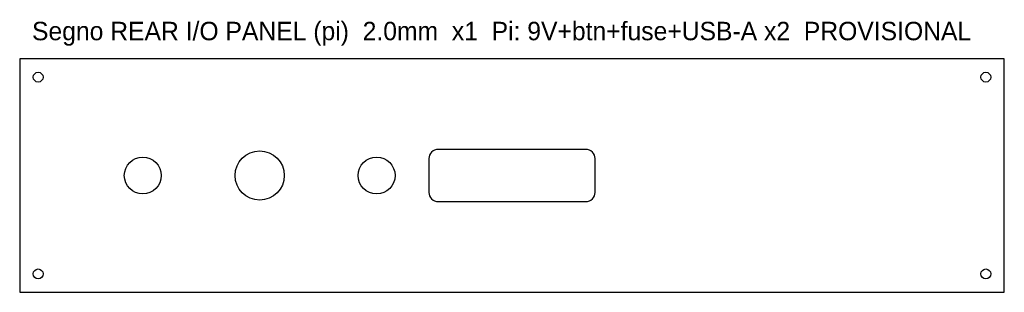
# Model space of a CAD drawing. Header units: millimetres. Extents: x -160 to 160, y -38 to 51.
import ezdxf

# ---------------------------------------------------------------- set-up
doc = ezdxf.new("R2010")
doc.units = ezdxf.units.MM
doc.layers.add('CUT', color=7, linetype='Continuous')
doc.layers.add('NOTE', color=8, linetype='Continuous')

msp = doc.modelspace()

# ---------------------------------------------------------------- linework, layer by layer
at = {"layer": 'CUT'}
msp.add_lwpolyline([(-160, -38), (160, -38), (160, 38), (-160, 38)], close=True, dxfattribs=at)
msp.add_lwpolyline([(-24, -8.5), (24, -8.5, 0.414214), (27, -5.5), (27, 5.5, 0.414214), (24, 8.5), (-24, 8.5, 0.414214), (-27, 5.5), (-27, -5.5, 0.414214)], format="xyb", close=True, dxfattribs=at)
for centre, radius in [((-154, 32), 1.6), ((154, 32), 1.6), ((-82, 0), 8), ((-120, 0), 6), ((-44, 0), 6), ((-154, -32), 1.6), ((154, -32), 1.6)]:
    msp.add_circle(centre, radius, dxfattribs=at)

# ---------------------------------------------------------------- texts
at = {"layer": 'NOTE'}
msp.add_text('Segno REAR I/O PANEL (pi)  2.0mm  x1  Pi: 9V+btn+fuse+USB-A x2  PROVISIONAL', height=6, dxfattribs=at).set_placement((-156, 44))

doc.saveas('drawing.dxf')
